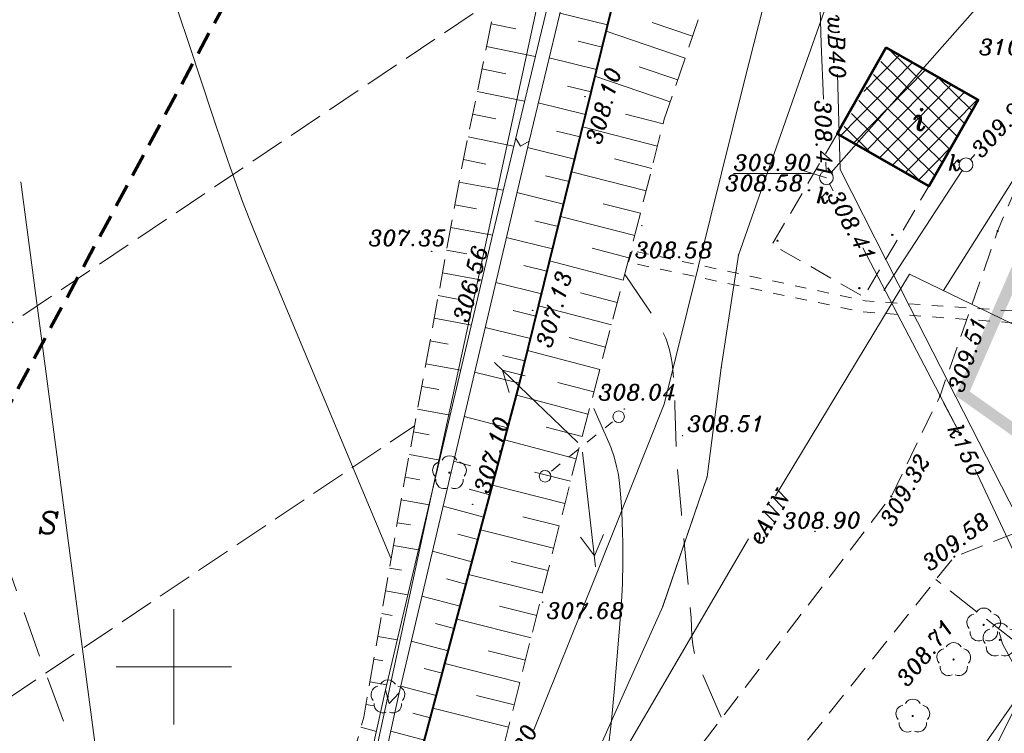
# Model space of a CAD drawing. Extents: x 4615668 to 9294084, y 5331114 to 10688993.
# Tile 126 of 181: x 4656376 to 4656419, y 5335075 to 5335106. Entities that reach past the tile are written whole.
import ezdxf
from ezdxf.enums import TextEntityAlignment as Align

# ---------------------------------------------------------------- set-up
doc = ezdxf.new("R2010")
doc.units = 0
doc.header["$MEASUREMENT"] = 0
for name, pattern in [('BUBZ02', [1.75, 1.25, -0.5]), ('BUIB05', [1, 0.5, -0.5]), ('BUIB10', [1.5, 1, -0.5]), ('DASHDOT', [25.4, 12.7, -6.35, 0, -6.35]), ('EGBK02', [2, 1.5, -0.5]), ('KTCR', [1.5, 1, -0.5]), ('l215_500', [2.5, 1.5, -0.4125, 0.175, -0.4125]), ('l217_500', [2, 1.5, -0.5]), ('l219_500', [0.5, -0.25, 0, -0.25]), ('l266_500', [1, 0.5, -0.5]), ('l346_500', [1.5, 1, -0.5]), ('l423_500', [2, 1.5, -0.5]), ('l512_500', [1, 0.5, -0.5]), ('l641_500', [1.5, 1, -0.5]), ('l812_500', [3, 2, -1]), ('l823_500', [1.75, 1.25, -0.5]), ('SUSM', [1, 0.5, -0.5])]:
    doc.linetypes.add(name, pattern=pattern)
for name, color, linetype in [('13', 7, 'Continuous'), ('52', 7, 'Continuous'), ('projekt', 202, 'Continuous')]:
    doc.layers.add(name, color=color, linetype=linetype)
for name, color, linetype, lineweight in [('A_SZRAF', 253, 'Continuous', 5), ('budynek', 7, 'Continuous', 53), ('chodnik', 7, 'l423_500', 13), ('e_linia_podpora', 7, 'l512_500', 13), ('e_slupy', 7, 'Continuous', 13), ('eNN', 7, 'Continuous', 13), ('funkcja_kondygnacja', 7, 'Continuous', 13), ('g', 7, 'Continuous', 13), ('gr_dzialki', 7, 'l219_500', 13), ('gr_klasy', 7, 'l217_500', 13), ('k', 7, 'Continuous', 13), ('k_elem_naziemne', 7, 'Continuous', 13), ('k_rzedne', 7, 'Continuous', 13), ('ogr_symb', 7, 'l901_500', 40), ('opis_uzytek', 7, 'Continuous', 13), ('pkt_wys', 7, 'Continuous', 13), ('przepust_rzut', 7, 'l266_500', 13), ('robocza26', 7, 'Continuous', 13), ('robocza50', 7, 'Continuous', 13), ('rowy', 7, 'l266_500', 13), ('skarpa_gora', 7, 'l823_500', 13), ('skarpa_umoc', 7, 'Continuous', 13), ('t', 7, 'Continuous', 13), ('w', 7, 'Continuous', 13), ('w_rzedne', 7, 'Continuous', 13), ('warst_ciagla', 7, 'Continuous', 0), ('warst_przeryw', 7, 'l812_500', 0), ('wiata', 7, 'l346_500', 13), ('wiata_podpora', 7, 'Continuous', 13), ('zakresy', 7, 'l215_500', 70), ('zielen', 7, 'Continuous', 13)]:
    doc.layers.add(name, color=color, linetype=linetype, lineweight=lineweight)
doc.styles.add('Style-ITALIC_1250', font='ITALIC_1250.shx')
doc.styles.add('txt', font='TXT', dxfattribs={"height": 0.2})
doc.linetypes.add('KTOK05', pattern='A,3.75,[16,dgnlstyle-2015all.shx,S=0.0028,R=0,X=0,Y=0],3.75', length=7.5)
doc.linetypes.add('l901_500', pattern='A,3.75,[38,dgnlstyle-2015all.shx,S=0.0028,R=0,X=0,Y=0],3.75', length=7.5)

# ---------------------------------------------------------------- blocks, each defined once
blk = doc.blocks.new('WYS')
at = {"layer": '52', "color": 67, "linetype": 'Continuous'}
blk.add_circle((-5.960464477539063e-11, 0), 0.08, dxfattribs=at)
blk = doc.blocks.new('506_5')
at = {"layer": 'k_elem_naziemne', "color": 24, "linetype": 'Continuous', "lineweight": 13}
blk.add_circle((-4.656612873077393e-10, 4.656612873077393e-10), 0.3, dxfattribs=at)
blk = doc.blocks.new('511_5')
at = {"layer": 'e_slupy', "color": 7, "linetype": 'Continuous', "lineweight": 13}
blk.add_circle((4.656612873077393e-10, 1.746229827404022e-10), 0.25, dxfattribs=at)
blk = doc.blocks.new('SUPE04')
at = {"layer": 'e_slupy', "color": 1, "linetype": 'Continuous', "lineweight": 13}
for p, q in [((95.32050807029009, -7.450580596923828e-09), (78.00000000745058, 9.99999999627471)), ((5, -3.725290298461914e-09), (105, -7.450580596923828e-09)), ((78, -10.00000000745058), (95.32050807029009, -7.450580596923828e-09))]:
    blk.add_line(p, q, dxfattribs=at)
blk = doc.blocks.new('SUPE4')
at = {"layer": 'e_slupy', "color": 1, "linetype": 'Continuous', "lineweight": 13, "xscale": 0.05, "yscale": 0.05, "zscale": 0.05}
blk.add_blockref('SUPE04', (6.984919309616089e-10, 4.656612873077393e-10), dxfattribs=at)
blk = doc.blocks.new('W1')
at = {"layer": '13', "color": 132, "linetype": 'Continuous'}
blk.add_circle((0.0001552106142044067, -0.0001258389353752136), 0.25, dxfattribs=at)
blk = doc.blocks.new('922_5')
at = {"layer": 'zielen', "linetype": 'Continuous', "lineweight": 13}
h = blk.add_hatch(color=96, dxfattribs=at)
edge = h.paths.add_edge_path()
edge.add_arc((-0.000499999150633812, 3.492459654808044e-10), 0.05, 0, 360)
at = {"layer": 'zielen', "color": 96, "linetype": 'Continuous', "lineweight": 13}
for centre, radius, start, end in [((-0.3524999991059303, 0.09800000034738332), 0.3751972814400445, 101.9987666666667, 221.9758638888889), ((0.004500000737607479, 0.3570000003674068), 0.374593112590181, 30.12431666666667, 149.8756805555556), ((0.3615000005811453, 0.09800000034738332), 0.3752892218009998, 318.0241361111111, 78.00123333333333), ((-0.2154999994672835, -0.3209999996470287), 0.3748306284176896, 174.3350361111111, 293.7606888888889), ((0.2245000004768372, -0.3209999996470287), 0.3747665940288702, 246.2393111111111, 5.664963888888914)]:
    blk.add_arc(centre, radius, start, end, dxfattribs=at)
blk = doc.blocks.new('801_5')
at = {"layer": 'pkt_wys', "linetype": 'Continuous', "lineweight": 13}
h = blk.add_hatch(color=7, dxfattribs=at)
edge = h.paths.add_edge_path()
edge.add_arc((-4.656612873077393e-10, -2.328306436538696e-10), 0.05, 0, 360)
blk = doc.blocks.new('G$C3390F2A0')
at = {"layer": 'budynek', "color": 7, "linetype": 'Continuous', "lineweight": 53, "flags": 128}
blk.add_lwpolyline([(83.65520049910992, 137.0194078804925), (81.52959326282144, 133.2798585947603), (85.5088223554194, 131.0180143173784), (87.63442959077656, 134.7575636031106)], close=True, dxfattribs=at)
at = {"layer": 'chodnik', "color": 7, "linetype": 'KTCR', "lineweight": 13, "flags": 128}
for points in [[(97.25782235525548, 161.1550143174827), (96.4790702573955, 149.992993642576), (95.94982235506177, 146.8140143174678), (92.33482235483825, 137.9620143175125), (90.82974402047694, 134.5954976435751), (88.48482235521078, 129.0650143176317), (85.9868223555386, 121.9220143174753), (83.87382235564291, 117.5690143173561), (83.87382235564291, 117.5690143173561), (83.87382235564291, 117.5690143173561), (71.71652028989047, 101.6805325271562), (68.19837317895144, 95.7094894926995), (63.91499601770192, 87.3275695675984), (58.16732691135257, 76.23536352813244), (58.16775499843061, 76.21096394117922)], [(66.56700341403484, 85.58061313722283), (68.45531284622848, 89.58466987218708), (71.90715831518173, 95.0277470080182), (75.56114690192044, 101.1369460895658), (86.60682235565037, 114.9570143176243), (91.04982235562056, 116.6820143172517)]]:
    blk.add_lwpolyline(points, dxfattribs=at)
at = {"layer": 'e_linia_podpora', "color": 7, "linetype": 'SUSM', "lineweight": 13}
blk.add_line((69.1384192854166, 118.6603588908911), (71.7851739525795, 120.8008489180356), dxfattribs=at)
at = {"layer": 'eNN', "color": 1, "linetype": 'Continuous', "lineweight": 13, "flags": 128}
for points in [[(86.13604653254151, 126.4901035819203), (91.29465760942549, 134.6710314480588), (90.87107140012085, 141.2785494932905), (88.21537639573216, 146.2375038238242), (85.2634060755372, 152.3071187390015)], [(78.85226117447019, 117.58873538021), (84.66723007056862, 127.2004177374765), (97.90030301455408, 120.8026530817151)], [(57.35223326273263, 81.02003082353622), (63.90120604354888, 94.11055496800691), (68.76590336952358, 100.4741442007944), (77.68091979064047, 115.7312887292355)]]:
    blk.add_lwpolyline(points, dxfattribs=at)
at = {"layer": 'g', "color": 52, "linetype": 'Continuous', "lineweight": 13, "flags": 128}
blk.add_lwpolyline([(68.37955004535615, 107.457311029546), (70.9874258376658, 113.9567035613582), (74.02569845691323, 121.5601967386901), (77.5045966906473, 135.5872000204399), (78.52801289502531, 139.5803776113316), (79.81337754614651, 153.1998622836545), (81.43298842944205, 153.5397219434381)], dxfattribs=at)
at = {"layer": 'gr_dzialki', "color": 96, "linetype": 'Continuous', "lineweight": 13}
for p, q in [((60.4736195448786, 101.5876247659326), (71.81741269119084, 154.0356828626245)), ((71.81741269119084, 154.0356828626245), (60.4736195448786, 101.5876247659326)), ((46.13607762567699, 131.1923884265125), (52.49267593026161, 83.24244995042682))]:
    blk.add_line(p, q, dxfattribs=at)
at = {"layer": 'gr_klasy', "color": 96, "linetype": 'EGBK02', "lineweight": 13}
for p, q in [((41.24736961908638, 122.0660885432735), (66.76646609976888, 139.1788742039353)), ((37.23699256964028, 103.220624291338), (63.21075607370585, 120.6327797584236)), ((93.9067021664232, 107.6320124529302), (85.81063344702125, 113.9608430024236))]:
    blk.add_line(p, q, dxfattribs=at)
at = {"layer": 'k', "color": 24, "linetype": 'Continuous', "lineweight": 13}
for p, q in [((81.26249757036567, 131.5989312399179), (92.2721226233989, 144.077429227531)), ((83.55605167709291, 126.4841415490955), (86.94990846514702, 131.6879480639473))]:
    blk.add_line(p, q, dxfattribs=at)
at = {"layer": 'k', "color": 24, "linetype": 'Continuous', "lineweight": 13, "flags": 128}
for points in [[(80.70864642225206, 141.6428825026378), (80.84177593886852, 137.1750324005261), (80.93226049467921, 134.7863256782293)], [(87.31104053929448, 132.165266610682), (87.49615629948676, 132.3773990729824)], [(81.0356971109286, 132.0556968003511), (81.05007759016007, 131.6760657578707)], [(81.35511256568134, 130.812982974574), (81.20012331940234, 131.1102635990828)], [(86.14463191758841, 121.6251102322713), (86.78154263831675, 120.4046961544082), (82.64761603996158, 128.3338674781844)], [(95.43107997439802, 103.4519637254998), (90.37494918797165, 112.6409610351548), (87.50585512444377, 118.7337763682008)]]:
    blk.add_lwpolyline(points, dxfattribs=at)
at = {"layer": 'k_rzedne', "color": 24, "linetype": 'Continuous', "lineweight": 13, "flags": 128}
blk.add_lwpolyline([(81.06143349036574, 131.3762807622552), (80.03461306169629, 131.6873236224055), (80.03461306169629, 131.6873236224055)], dxfattribs=at)
at = {"layer": 'ogr_symb', "color": 7, "linetype": 'KTOK05', "lineweight": 40}
blk.add_lwpolyline([(56.81647658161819, 77.3214100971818), (53.63895983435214, 80.03656709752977), (57.36615495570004, 88.7778732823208), (61.53940407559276, 99.16284677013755), (67.68298394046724, 122.1789152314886), (73.3764263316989, 145.3144669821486), (74.95264131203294, 151.2252804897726), (77.86060092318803, 170.4246316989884), (77.46324153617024, 176.3892947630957)], dxfattribs=at)
at = {"layer": 'przepust_rzut', "color": 7, "linetype": 'BUIB05', "lineweight": 13}
blk.add_line((72.63605548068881, 128.2166057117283), (72.47863651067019, 127.7104246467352), dxfattribs=at)
at = {"layer": 'przepust_rzut', "color": 7, "linetype": 'BUIB05', "lineweight": 13, "flags": 128}
for points in [[(93.10786484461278, 125.3334469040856), (82.7375562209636, 126.0442015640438), (72.63605548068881, 128.2166057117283)], [(93.13460862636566, 124.7985712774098), (82.58110165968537, 125.5690216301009), (72.47863651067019, 127.7104246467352)]]:
    blk.add_lwpolyline(points, dxfattribs=at)
at = {"layer": 'robocza26', "color": 7, "linetype": 'Continuous', "lineweight": 0}
for p, q in [((52.76882235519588, 107.6880143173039), (52.76882235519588, 112.6880143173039)), ((50.26882235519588, 110.1880143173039), (55.26882235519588, 110.1880143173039))]:
    blk.add_line(p, q, dxfattribs=at)
at = {"layer": 'robocza50', "color": 7, "linetype": 'Continuous', "lineweight": 0}
for p, q in [((52.76882235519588, 107.6880143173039), (52.76882235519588, 112.6880143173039)), ((50.26882235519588, 110.1880143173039), (55.26882235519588, 110.1880143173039))]:
    blk.add_line(p, q, dxfattribs=at)
at = {"layer": 'rowy', "color": 7, "linetype": 'Continuous', "lineweight": 13, "flags": 128}
for points in [[(77.74275919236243, 176.3594371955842), (72.49799079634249, 150.9194621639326), (68.17060161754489, 132.9644821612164), (62.53904205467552, 109.0600009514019), (60.86882019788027, 101.4130783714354), (58.47921803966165, 94.98748111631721), (56.62721063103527, 89.08426272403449), (53.1120685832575, 80.45312781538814), (49.19384376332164, 71.81122354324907)], [(57.83027858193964, 95.55126615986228), (60.26270234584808, 101.5153825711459), (61.95488859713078, 109.1933303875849), (66.5942776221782, 128.8906697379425), (70.31345473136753, 144.4169498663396), (72.19641605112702, 152.3074026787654), (73.37171144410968, 158.1314700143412), (77.0999540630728, 176.2137622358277)], [(67.58644127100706, 133.103811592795), (67.7958567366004, 132.7420517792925), (68.17060161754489, 132.9644821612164)], [(61.95488859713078, 109.1933303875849), (62.10457275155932, 108.5975018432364), (62.53904205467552, 109.0600009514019)]]:
    blk.add_lwpolyline(points, dxfattribs=at)
at = {"layer": 'skarpa_gora', "color": 7, "linetype": 'BUBZ02', "lineweight": 13, "flags": 128}
for points in [[(54.03974199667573, 87.82975079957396), (57.0241362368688, 95.9116639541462), (58.55698031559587, 99.53242617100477), (60.0769804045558, 104.7571714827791), (61.01125543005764, 108.0022462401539), (62.73375860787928, 118.0172304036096), (65.23998009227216, 131.7621167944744), (69.24066803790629, 151.1987226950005), (70.67884986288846, 158.8803788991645), (74.35355858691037, 174.8146082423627)], [(57.24753247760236, 86.43586352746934), (62.80533901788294, 93.61626464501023), (64.15392467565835, 96.96884699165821), (65.92893284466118, 102.1888882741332), (69.98145073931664, 118.2895514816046), (72.59003369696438, 128.235552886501), (74.03452085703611, 133.909215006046), (77.02442614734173, 142.7036534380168), (73.7408578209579, 146.6808862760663)]]:
    blk.add_lwpolyline(points, dxfattribs=at)
at = {"layer": 'skarpa_umoc', "color": 7, "linetype": 'Continuous', "lineweight": 13}
for p, q in [((71.57781651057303, 138.0053972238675), (69.50823006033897, 138.5150215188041)), ((66.53376358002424, 138.0486062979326), (67.60301660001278, 137.8288337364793)), ((75.25838697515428, 137.5106224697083), (73.503701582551, 138.1066083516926)), ((74.93647441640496, 136.5632522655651), (71.50913457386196, 137.7283181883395)), ((66.33188767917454, 137.0693738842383), (68.43738685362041, 136.6357908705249)), ((71.3389314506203, 137.03412232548), (70.30663822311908, 137.2889373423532)), ((71.1000452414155, 136.0638474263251), (69.03946223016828, 136.5704820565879)), ((74.61456070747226, 135.6168820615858), (72.94190740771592, 136.1849621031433)), ((66.13101292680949, 136.0891426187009), (67.16725793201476, 135.8763321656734)), ((74.29264814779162, 134.6695118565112), (71.03037134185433, 135.7797672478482)), ((70.86116018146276, 135.0925725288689), (69.8328692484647, 135.3453921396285)), ((65.92913702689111, 135.1099102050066), (67.96862016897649, 134.6902514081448)), ((70.62227512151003, 134.1212976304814), (68.57069439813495, 134.6259425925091)), ((65.72726112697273, 134.130677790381), (66.73049926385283, 133.9238294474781)), ((73.98573902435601, 133.7191588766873), (72.35626249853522, 134.1332883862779)), ((70.3833900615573, 133.1500227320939), (69.36010027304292, 133.4018480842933)), ((73.73885167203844, 132.7498747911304), (70.48789976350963, 133.5771429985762)), ((65.52638522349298, 133.1514465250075), (67.50185348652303, 132.7447142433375)), ((70.1445038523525, 132.1797478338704), (68.10392656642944, 132.6814054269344)), ((65.32450932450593, 132.1722141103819), (66.2987405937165, 131.9713324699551)), ((73.4929643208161, 131.7805918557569), (71.87048893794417, 132.1937294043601)), ((73.2460769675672, 130.8113077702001), (70.0101284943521, 131.6355932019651)), ((65.13563686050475, 131.1899966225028), (67.05303971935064, 130.8401977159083)), ((69.90461879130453, 131.2084717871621), (68.88933129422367, 131.4583063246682)), ((69.66573373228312, 130.2371968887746), (67.64516102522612, 130.7348774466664)), ((64.95576668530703, 130.2057894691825), (65.8899623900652, 130.0358618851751)), ((72.99918961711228, 129.8420236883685), (71.38471652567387, 130.2531704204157)), ((69.42684867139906, 129.2659219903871), (68.42156346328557, 129.5137680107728)), ((72.7523011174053, 128.8737396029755), (69.53235837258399, 129.6930434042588)), ((64.7768953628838, 129.2225834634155), (66.5942776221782, 128.8906697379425)), ((69.18796246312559, 128.2956470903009), (67.18639663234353, 128.7873494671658)), ((64.59702518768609, 128.2383763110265), (65.48121059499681, 128.0773913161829)), ((72.50341376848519, 127.9044532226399), (70.90093033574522, 128.3246137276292)), ((72.2495241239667, 126.937161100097), (69.0595606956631, 127.7744993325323)), ((64.4181550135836, 127.2541703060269), (66.13551552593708, 126.9411417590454)), ((68.9490774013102, 127.3243721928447), (67.95279563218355, 127.5692285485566)), ((68.71019234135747, 126.3530972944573), (66.72763109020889, 126.8408214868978)), ((71.99563448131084, 125.9698689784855), (70.40815448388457, 126.3870467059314)), ((64.23828369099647, 126.2709631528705), (65.07245879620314, 126.1189207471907)), ((68.47130728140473, 125.3818223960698), (67.48502780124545, 125.6246902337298)), ((71.741744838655, 125.0025768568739), (68.58179057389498, 125.8319495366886)), ((64.05941351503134, 125.286757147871), (65.67575228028, 124.9926126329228)), ((68.23242107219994, 124.4115474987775), (66.26986554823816, 124.8942946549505)), ((63.87954219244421, 124.3035499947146), (64.66270699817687, 124.1604490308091)), ((71.48885519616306, 124.0352858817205), (69.91537978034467, 124.4484796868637)), ((71.23496555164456, 123.0679937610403), (68.10402045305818, 123.8893997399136)), ((67.9935360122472, 123.44027260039), (67.01625996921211, 123.6801507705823)), ((63.70067201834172, 123.3193439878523), (65.21699018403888, 123.0430846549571)), ((67.75465095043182, 122.4689977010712), (65.81110000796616, 122.9477666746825)), ((70.98107590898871, 122.1007016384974), (69.42260507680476, 122.5099126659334)), ((63.52080069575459, 122.3361368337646), (64.25395520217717, 122.2019784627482)), ((70.72718626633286, 121.1334095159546), (67.62124803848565, 121.9488442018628)), ((63.34193051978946, 121.351930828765), (64.75822808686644, 121.09355667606)), ((67.24387051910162, 120.5354100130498), (65.36129198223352, 121.0382490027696)), ((63.16206034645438, 120.3677236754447), (63.84520340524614, 120.2435078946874)), ((70.47329662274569, 120.166117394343), (68.91882693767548, 120.574333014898)), ((70.22040698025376, 119.1988264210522), (67.10546646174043, 120.0162507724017)), ((62.98318902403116, 119.3845176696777), (64.298464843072, 119.1450275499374)), ((65.6547590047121, 118.8895845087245), (64.90252758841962, 119.0907210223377)), ((62.80331884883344, 118.4003105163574), (63.43645160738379, 118.2850373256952)), ((69.96651733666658, 118.2315342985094), (68.4030637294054, 118.6257395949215)), ((66.47019815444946, 117.6365198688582), (65.57192206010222, 117.876488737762)), ((69.7226299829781, 117.2622536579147), (66.58172048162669, 118.0526481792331)), ((62.63044866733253, 117.4161114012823), (63.84268896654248, 117.2075030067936)), ((66.2123073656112, 116.6702231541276), (64.44376319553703, 117.1431930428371)), ((69.47874377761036, 116.2919730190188), (67.90128673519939, 116.6891622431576)), ((62.46058078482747, 116.4299157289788), (63.03669406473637, 116.3315770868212)), ((69.23485642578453, 115.3226923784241), (66.06593890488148, 116.1200547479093)), ((65.95441542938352, 115.7049264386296), (65.084148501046, 115.9369274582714)), ((62.2917117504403, 115.4447212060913), (63.38292801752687, 115.2569738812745)), ((65.69652464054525, 114.7386297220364), (63.98399880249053, 115.1956639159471)), ((62.12184271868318, 114.4595255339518), (62.63794570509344, 114.3701180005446)), ((68.99097022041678, 114.3524117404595), (67.39950859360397, 114.7535848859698)), ((65.4386338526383, 113.7723330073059), (64.5973760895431, 113.9963673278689)), ((68.7460828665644, 113.3831299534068), (65.55015732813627, 114.1874613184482)), ((61.95197483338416, 113.473329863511), (62.92416706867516, 113.3064459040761)), ((65.18074306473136, 112.8060362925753), (63.52523440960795, 113.2481359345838)), ((68.50219666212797, 112.4128493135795), (66.89673160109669, 112.8170063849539)), ((61.78310579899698, 112.4881353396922), (62.23819619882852, 112.4096577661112)), ((68.25830930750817, 111.4435686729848), (65.03437574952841, 112.2548678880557)), ((64.92285227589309, 111.8397395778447), (64.1096025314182, 112.0568060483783)), ((61.61323676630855, 111.5029396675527), (62.46440612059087, 111.3559167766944)), ((64.66496148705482, 110.8734428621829), (63.06647001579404, 111.3006079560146)), ((68.01442310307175, 110.4732880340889), (66.39495345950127, 110.8814290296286)), ((61.44336888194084, 110.5167439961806), (61.83944668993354, 110.4491986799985)), ((67.77053574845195, 109.5040073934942), (64.5185941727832, 110.3222744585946)), ((64.40707069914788, 109.9071461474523), (63.62282897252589, 110.1172459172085)), ((61.27449984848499, 109.5315494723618), (62.00464517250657, 109.4053876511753)), ((64.14917991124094, 108.9408494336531), (62.60770562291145, 109.353079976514)), ((67.5256483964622, 108.5347256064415), (65.89317646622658, 108.9448516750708)), ((61.10463081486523, 108.5463538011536), (61.44669832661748, 108.4877464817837)), ((63.89128797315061, 107.9755527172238), (63.14105770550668, 108.1756915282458)), ((67.28176219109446, 107.5644449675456), (64.00281259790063, 108.3896810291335)), ((60.88675033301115, 107.5711030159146), (61.55797261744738, 107.3778735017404)), ((63.63339718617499, 107.0092560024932), (62.17595039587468, 107.3975830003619))]:
    blk.add_line(p, q, dxfattribs=at)
at = {"layer": 't', "color": 30, "linetype": 'Continuous', "lineweight": 13, "flags": 128}
blk.add_lwpolyline([(85.83060290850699, 101.6008073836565), (89.2010690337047, 108.3243924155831)], dxfattribs=at)
at = {"layer": 'w', "color": 160, "linetype": 'Continuous', "lineweight": 13, "flags": 128}
for points in [[(83.67153797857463, 151.3202905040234), (83.58759987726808, 146.0401906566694), (80.04911741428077, 136.0061215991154), (77.24828090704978, 128.0229007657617), (76.50388401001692, 123.1420429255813), (75.88931481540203, 118.4113342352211), (73.9657567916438, 112.7991221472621), (72.49733818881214, 109.5193732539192), (70.75500783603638, 105.610431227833)], [(83.67153797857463, 151.3202905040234), (83.58759987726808, 146.0401906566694), (80.04911741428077, 136.0061215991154), (77.24828090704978, 128.0229007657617), (76.50388401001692, 123.1420429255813), (75.88931481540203, 118.4113342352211), (73.98569133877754, 112.8561450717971)], [(74.67155167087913, 87.61205150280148), (79.05727068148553, 94.06295524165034), (85.75618159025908, 103.7256524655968), (91.64050746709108, 112.1554136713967), (84.68085918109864, 125.7814324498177), (81.65601978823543, 131.7369636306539), (81.5440745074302, 135.8655798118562)]]:
    blk.add_lwpolyline(points, dxfattribs=at)
at = {"layer": 'w', "color": 160, "linetype": 'Continuous', "lineweight": 13}
for p in [(80.04911741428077, 136.0061215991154), (77.24828090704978, 128.0229007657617), (76.50388401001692, 123.1420429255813), (75.88931481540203, 118.4113342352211), (73.9657567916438, 112.7991221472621)]:
    blk.add_point(p, dxfattribs=at)
at = {"layer": 'warst_ciagla', "color": 21, "linetype": 'Continuous', "lineweight": 0, "flags": 128}
for points in [[(62.1793501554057, 114.8885918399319), (56.48671481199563, 128.504065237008), (56.04077159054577, 129.6073311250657), (55.75677582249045, 130.3479676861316), (55.21478023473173, 131.8392459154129), (54.9541478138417, 132.5888665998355), (54.44703220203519, 134.0935186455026), (53.45254146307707, 137.1101716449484), (52.94410550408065, 138.6140047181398), (52.6720753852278, 139.4125984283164), (52.14409142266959, 141.0159153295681), (51.86664692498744, 141.8902852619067)], [(70.79634633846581, 100.0894750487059), (71.50681905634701, 105.7752944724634), (71.59019189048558, 106.470099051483), (71.73949572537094, 107.8618098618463), (71.87163174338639, 109.2554191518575), (72.11362251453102, 112.0439952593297), (72.19555248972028, 113.2167716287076), (72.22162093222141, 113.8044836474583), (72.24172543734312, 114.6870590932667), (72.23862950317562, 115.5701528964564), (72.22823982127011, 116.0116514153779), (72.1894939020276, 116.8940661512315), (72.16102442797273, 117.3347881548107), (72.1067903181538, 117.9949913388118), (72.05990088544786, 118.3816479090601), (72.02806475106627, 118.5741825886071), (71.96951317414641, 118.8611221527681), (71.85665996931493, 119.2852736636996), (71.71266659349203, 119.698782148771), (71.62860239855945, 119.9004435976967), (70.97791171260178, 121.3726975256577)], [(102.9198687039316, 92.7305618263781), (101.8953291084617, 94.02517503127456), (101.1554939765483, 94.76582995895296), (100.0393838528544, 95.62908720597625), (99.50196564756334, 96.08242862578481), (97.32356645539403, 98.17092903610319), (94.99056806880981, 100.7812522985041), (92.29316006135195, 103.7481574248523), (91.61614292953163, 104.6397469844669), (90.57384325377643, 106.6361854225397), (89.8660906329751, 109.0333744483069), (88.69861959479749, 111.1850355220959), (88.54905024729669, 111.6808641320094)]]:
    blk.add_lwpolyline(points, dxfattribs=at)
at = {"layer": 'warst_przeryw', "color": 21, "linetype": 'l812_500', "lineweight": 0, "flags": 128}
for points in [[(72.3382646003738, 127.1632631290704), (73.74062297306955, 125.1098717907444), (73.8773157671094, 124.8902554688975), (73.95854496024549, 124.7377270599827), (74.09871155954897, 124.4202267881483), (74.15830080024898, 124.2562498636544), (74.25812073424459, 123.9203297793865), (74.33430205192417, 123.5771045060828), (74.37324460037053, 123.3461945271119), (74.42617813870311, 122.8846573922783), (74.45780510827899, 122.4320563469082), (74.49535138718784, 121.5258046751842), (74.54520777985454, 119.7130709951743), (74.60185758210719, 118.8088564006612), (74.77774137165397, 116.8337135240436), (75.15465957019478, 112.8844871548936), (75.19314785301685, 112.3019181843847), (75.23350038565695, 111.5201799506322), (75.27514948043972, 111.134462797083), (75.34662323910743, 110.7564979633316), (75.39717939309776, 110.5714346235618), (75.49562712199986, 110.299876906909), (76.51346686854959, 107.949702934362)], [(54.83954373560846, 91.19814957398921), (51.73066538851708, 98.05858486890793), (51.35051819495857, 98.92307209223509), (51.1069670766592, 99.50351813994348), (50.63941051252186, 100.6725747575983), (49.97304936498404, 102.4408162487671), (49.11095868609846, 104.8097171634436), (48.67455512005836, 105.9920814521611), (47.52802618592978, 109.0825003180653), (46.96378814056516, 110.6302138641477), (46.13152647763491, 112.9572682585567), (45.3191791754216, 115.2934143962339), (44.92152805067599, 116.4657795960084), (44.54040292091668, 117.6333011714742), (44.35759300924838, 118.2193292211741), (44.09316053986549, 119.1011297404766), (44.05844317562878, 119.2243331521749)]]:
    blk.add_lwpolyline(points, dxfattribs=at)
at = {"layer": 'wiata', "color": 7, "linetype": 'BUIB10', "lineweight": 13, "flags": 128}
blk.add_lwpolyline([(81.52959326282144, 133.2798585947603), (78.70375987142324, 128.4775720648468), (82.67835649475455, 126.2181337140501), (85.5088223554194, 131.0180143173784)], dxfattribs=at)
at = {"layer": 'zakresy', "color": 217, "linetype": 'l641_500', "lineweight": 70, "flags": 128}
blk.add_lwpolyline([(6.930822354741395, 10.55801431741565), (39.4768223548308, 110.0690143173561), (74.622822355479, 175.4500143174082), (179.1508223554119, 163.5910143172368), (168.9678223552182, 97.16801431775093), (66.51782235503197, 8.467014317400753), (6.930822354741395, 10.55801431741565)], dxfattribs=at)
at = {"layer": 'e_slupy', "color": 1, "linetype": 'Continuous', "lineweight": 13}
for rotation in [136.1120531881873, 276.5181374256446]:
    blk.add_blockref('SUPE4', (70.46179661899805, 119.7306039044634), dxfattribs=dict(at, rotation=rotation))
at = {"layer": 'e_slupy', "color": 7, "linetype": 'Continuous', "lineweight": 13}
for p in [(72.0573162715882, 121.0209365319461), (68.8662769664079, 118.4402712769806)]:
    blk.add_blockref('511_5', p, dxfattribs=at)
at = {"layer": 'k_elem_naziemne', "color": 24, "linetype": 'Continuous', "lineweight": 13}
for p, rotation in [((87.11379116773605, 131.9392296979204), 257.0434564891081), ((81.0614334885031, 131.3762807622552), 275.7113846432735)]:
    blk.add_blockref('506_5', p, dxfattribs=dict(at, rotation=rotation))
at = {"layer": 'pkt_wys', "color": 7, "linetype": 'Continuous', "lineweight": 13, "xscale": 0.1, "yscale": 0.1, "zscale": 0.1, "rotation": 0.06577989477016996}
for p in [(70.60138996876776, 134.8922741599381), (73.06181183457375, 129.3000952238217), (63.95408531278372, 128.1856381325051), (66.12671761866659, 127.6361321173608), (68.33001691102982, 125.6346603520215), (72.30193150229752, 121.3562175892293), (74.82326390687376, 120.1971115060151), (65.73267164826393, 117.223672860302), (80.57102463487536, 116.0537076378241), (68.74953979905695, 112.9851336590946), (85.99281198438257, 111.8869295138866)]:
    blk.add_blockref('WYS', p, dxfattribs=at)
at = {"layer": 'pkt_wys', "color": 7, "linetype": 'Continuous', "lineweight": 13}
for p in [(88.48482235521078, 129.0650143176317), (85.9868223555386, 121.9220143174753), (83.87382235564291, 117.5690143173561), (86.60682235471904, 114.9570143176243)]:
    blk.add_blockref('801_5', p, dxfattribs=at)
at = {"layer": 'wiata_podpora', "color": 7, "linetype": 'Continuous', "lineweight": 13, "xscale": 0.1, "yscale": 0.1, "zscale": 0.1, "rotation": 0.06577989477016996}
for p in [(80.30905853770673, 130.8314166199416), (83.91927653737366, 128.9015601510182), (78.94356568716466, 128.6468474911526), (82.49092723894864, 126.5919187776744)]:
    blk.add_blockref('W1', p, dxfattribs=at)
at = {"layer": 'zielen', "color": 96, "linetype": 'Continuous', "lineweight": 13}
for p in [(64.71809255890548, 118.598508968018), (87.87918720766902, 112.0013861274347), (88.58059996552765, 111.3509852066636), (86.57640397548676, 110.5005986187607), (62.04824328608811, 108.8844373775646), (84.8032121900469, 108.0535612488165)]:
    blk.add_blockref('922_5', p, dxfattribs=at)
at = {"layer": 'eNN', "color": 1, "linetype": 'Continuous', "lineweight": 13, "insert": (78.21129533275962, 115.4104260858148), "char_height": 0.68, "attachment_point": 7, "rotation": 58.82721322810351, "line_spacing_factor": 0.7228915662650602, "style": 'txt'}
blk.add_mtext('\\FITALIC_1250.shx;eANN', dxfattribs=at)
at = {"layer": 'funkcja_kondygnacja', "color": 7, "linetype": 'Continuous', "lineweight": 13, "style": 'Style-ITALIC_1250'}
blk.add_text('i', height=0.9400000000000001, dxfattribs=at).set_placement((85.09072141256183, 133.9091501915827), align=Align.MIDDLE_CENTER)
at = {"layer": 'g', "color": 52, "linetype": 'Continuous', "lineweight": 13, "insert": (67.89611436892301, 106.4744738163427), "char_height": 0.68, "attachment_point": 5, "rotation": 68.13641045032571, "line_spacing_factor": 0.7228915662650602, "style": 'txt'}
blk.add_mtext('\\FITALIC_1250.shx;gA20', dxfattribs=at)
at = {"layer": 'k', "color": 24, "linetype": 'Continuous', "lineweight": 13, "insert": (87.11828655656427, 119.5572713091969), "char_height": 0.68, "attachment_point": 5, "rotation": 295.2125882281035, "line_spacing_factor": 0.7228915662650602, "style": 'txt'}
blk.add_mtext('\\FITALIC_1250.shx;k150', dxfattribs=at)
at = {"layer": 'k_elem_naziemne', "color": 24, "linetype": 'Continuous', "lineweight": 13, "style": 'Style-ITALIC_1250'}
for p in [(86.33532259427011, 131.6868515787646), (80.62484255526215, 130.27840168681)]:
    blk.add_text('k', height=0.68, dxfattribs=at).set_placement(p)
at = {"layer": 'k_rzedne', "color": 24, "linetype": 'Continuous', "lineweight": 13, "char_height": 0.68, "line_spacing_factor": 0.7228915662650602, "style": 'txt'}
for s, insert, attachment_point, rotation in [('\\FITALIC_1250.shx;308.41', (81.24597468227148, 134.749930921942), 1, 271.4854326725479), ('\\FITALIC_1250.shx;309.94', (87.27379997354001, 132.6431180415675), 1, 47.97776709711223), ('\\FITALIC_1250.shx;\\L309.90', (77.03818850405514, 131.6956726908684), 7, 0.06577989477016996), ('\\FITALIC_1250.shx;308.58', (76.67542520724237, 131.4892922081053), 1, 0.06577989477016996), ('\\FITALIC_1250.shx;308.41', (81.68032200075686, 130.9290645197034), 1, 298.05465211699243)]:
    blk.add_mtext(s, dxfattribs=dict(at, insert=insert, attachment_point=attachment_point, rotation=rotation))
at = {"layer": 'opis_uzytek', "color": 96, "linetype": 'Continuous', "lineweight": 13, "style": 'Style-ITALIC_1250'}
blk.add_text('S', height=0.9400000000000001, dxfattribs=at).set_placement((46.88639392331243, 115.9556005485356))
at = {"layer": 'pkt_wys', "color": 7, "linetype": 'Continuous', "lineweight": 13, "style": 'Style-ITALIC_1250'}
for s, height, rotation, p in [('309.51', 0.68, 71.56505119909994, (86.96403655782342, 122.0265264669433)), ('309.32', 0.6799999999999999, 60.97213215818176, (83.94198927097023, 116.198610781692)), ('309.58', 0.68, 38.0788823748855, (85.54884480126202, 114.2998023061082))]:
    blk.add_text(s, height=height, rotation=rotation, dxfattribs=at).set_placement(p)
at = {"layer": 'pkt_wys', "color": 7, "linetype": 'Continuous', "lineweight": 13, "char_height": 0.68, "attachment_point": 7, "line_spacing_factor": 0.7228915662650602, "style": 'txt'}
for s, insert, rotation in [('\\FITALIC_1250.shx;310.16', (87.67356189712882, 136.7000588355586), 0.06577989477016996), ('\\FITALIC_1250.shx;308.10', (71.27510964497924, 132.7774704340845), 74.48661878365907), ('\\FITALIC_1250.shx;307.35', (61.20693832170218, 128.4244066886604), 0.06577989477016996), ('\\FITALIC_1250.shx;308.58', (72.75341708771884, 127.9017041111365), 0.06577989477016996), ('\\FITALIC_1250.shx;306.56', (65.53470512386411, 125.0677169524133), 75.22712711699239), ('\\FITALIC_1250.shx;307.13', (69.11937784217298, 123.9627706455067), 74.15345211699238), ('\\FITALIC_1250.shx;308.04', (71.17469479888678, 121.7419114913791), 0.06577989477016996), ('\\FITALIC_1250.shx;308.51', (75.0321321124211, 120.3752488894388), 0.06577989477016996), ('\\FITALIC_1250.shx;307.10', (66.43542481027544, 117.6512168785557), 74.36446600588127), ('\\FITALIC_1250.shx;308.90', (79.17619522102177, 116.1796738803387), 0.3593007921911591), ('\\FITALIC_1250.shx;307.68', (68.92434911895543, 112.2802977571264), 0.06577989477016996), ('\\FITALIC_1250.shx;308.71', (84.5728150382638, 109.2756831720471), 51.55260160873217)]:
    blk.add_mtext(s, dxfattribs=dict(at, insert=insert, rotation=rotation))
at = {"layer": 'w', "color": 160, "linetype": 'Continuous', "lineweight": 13, "insert": (81.51346218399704, 137.0484193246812), "char_height": 0.68, "attachment_point": 5, "rotation": 271.54536600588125, "line_spacing_factor": 0.7228915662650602, "style": 'txt'}
blk.add_mtext('\\FITALIC_1250.shx;wB40', dxfattribs=at)

msp = doc.modelspace()

# ---------------------------------------------------------------- hatches: boundary and pattern name
at = {"layer": 'A_SZRAF', "lineweight": 13, "transparency": 33554687}
h = msp.add_hatch(dxfattribs=at)
h.set_pattern_fill('ANSI37', color=256, scale=5, angle=0.4999999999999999)
h.set_pattern_definition([(45.5, (-106264.8955162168, 2885.202886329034), (-0.4457815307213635, 0.4380682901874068), []), (135.5, (-106264.8955162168, 2885.202886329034), (-0.4380682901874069, -0.4457815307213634), [])])
edge = h.paths.add_edge_path()
edge.add_line((4656411.813115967, 5335101.067206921), (4656413.938723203, 5335104.806756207))
edge.add_line((4656413.938723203, 5335104.806756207), (4656417.83203641, 5335102.593747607))
edge.add_line((4656417.83203641, 5335102.593747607), (4656415.706429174, 5335098.854198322))
edge.add_line((4656415.706429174, 5335098.854198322), (4656411.727200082, 5335101.116042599))

# ---------------------------------------------------------------- linework, layer by layer
at = {"layer": 'projekt', "linetype": 'DASHDOT', "lineweight": 0, "ltscale": 0.1, "const_width": 0.5}
msp.add_lwpolyline([(4656417.161643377, 5335089.862710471), (4656424.979742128, 5335084.333433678), (4656439.714368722, 5335077.528840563), (4656466.490382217, 5335110.14476263), (4656441.636409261, 5335129.458028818), (4656433.45642225, 5335124.378914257), (4656429.428929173, 5335117.860698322), (4656417.161643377, 5335089.862710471)], dxfattribs=at)

# ---------------------------------------------------------------- block references
at = {"layer": 'w_rzedne', "color": 160, "linetype": 'Continuous', "lineweight": 13}
msp.add_blockref('G$C3390F2A0', (4656330.197606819, 5334967.836184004), dxfattribs=at)

doc.saveas('drawing.dxf')
